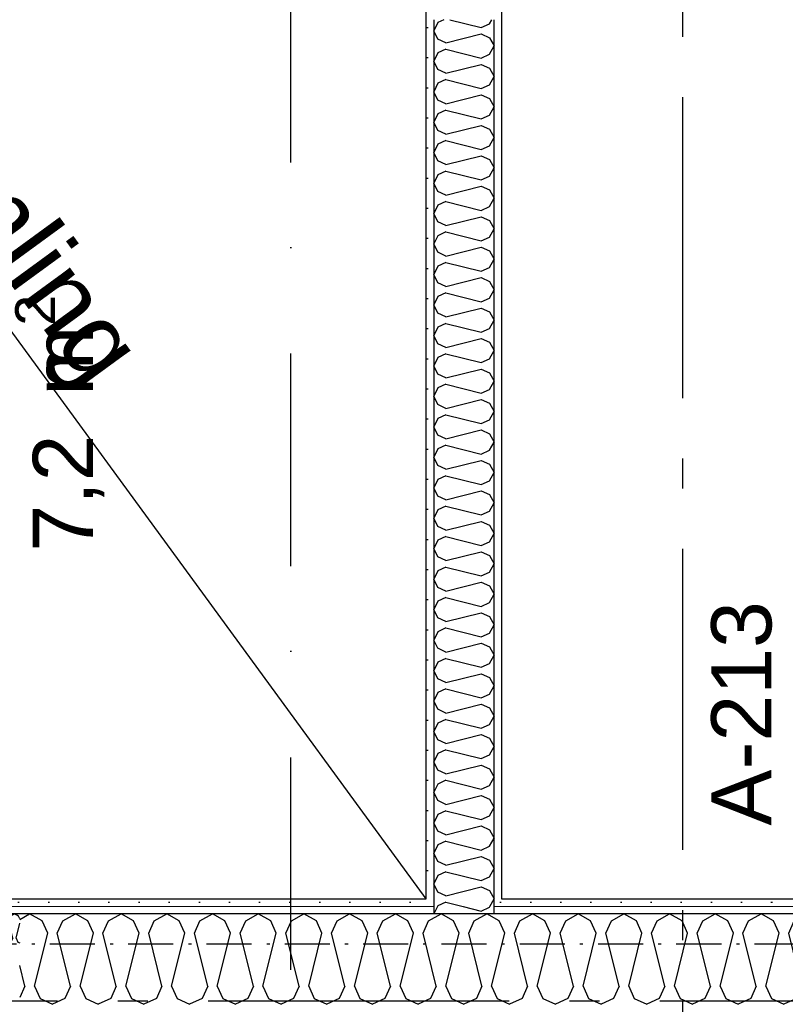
# Model space of a CAD drawing. Header units: millimetres. Extents: x -117798 to 93698, y -182207 to 252400.
# Tile 191 of 222: x -68573 to -67302, y -15022 to -13387. Entities that reach past the tile are written whole.
import ezdxf
from ezdxf.enums import TextEntityAlignment as Align

# ---------------------------------------------------------------- set-up
doc = ezdxf.new("R2010")
doc.units = ezdxf.units.MM
doc.header["$LTSCALE"] = 0.5
doc.header["$MEASUREMENT"] = 0
for name, pattern in [('Akselinje', [1500, 1000, -200, 100, -200]), ('Over snittplan', [260, 150, -50, 10, -50]), ('PLINE', [0]), ('Prikk & stiplet', [1340.555525, 705.555534, -352.777767, 0, -282.222223])]:
    doc.linetypes.add(name, pattern=pattern)
for name, color, linetype in [('223- Bjelker', 7, 'Continuous'), ('232- Ikke-bærende yttervegger', 7, 'Continuous'), ('232- Ikke-bærende yttervegger (Skravur)', 7, 'Continuous'), ('232- Ikke-bærende yttervegger (Skravur)(Nye konstruksjoner)', 7, 'Continuous'), ('232- Ikke-bærende yttervegger(Nye konstruksjoner)', 7, 'Continuous'), ('242- Ikke-bærende innervegger (Skravur)(Nye konstruksjoner)', 7, 'Continuous'), ('242- Ikke-bærende innervegger(Nye konstruksjoner)', 7, 'Continuous'), ('253- Oppforet gulv_ påstøp(Nye konstruksjoner)', 7, 'Continuous'), ('256- Faste himlinger og overflatebehandling(Nye konstruksjoner)', 7, 'Continuous'), ('82-- Modullinjer', 7, 'Continuous'), ('852- Snittmarkør', 7, 'Continuous'), ('862- M___Nettoareal(Nye konstruksjoner)', 7, 'Continuous'), ('862- M___Nettoareal(Polylinje)(Nye konstruksjoner)', 7, 'Continuous'), ('862- M___Nettoareal(Tekst)(Nye konstruksjoner)', 7, 'Continuous')]:
    doc.layers.add(name, color=color, linetype=linetype)
doc.layers.add('236- Innvendig kledning og overflate(Nye konstruksjoner)', color=7, linetype='Continuous', lineweight=0)
doc.styles.add('GENERATED_STYLE_1', font='arial.ttf')
doc.styles.add('GENERATED_STYLE_4', font='arial.ttf')
pattern_1 = [(180, (0, 0), (0, 86.60254), [0, -50]), (180, (-25, -43.3), (0, 86.60254), [0, -50])]
pattern_2 = [(90, (0, 0), (-86.60254, 0), [0, -50]), (90, (-43.3, 25), (-86.60254, 0), [0, -50])]

# ---------------------------------------------------------------- blocks, each defined once
blk = doc.blocks.new('Tilkomst_rømning_A-213_33', base_point=(-67150.3, -13917.6))
at = {"layer": '862- M___Nettoareal(Polylinje)(Nye konstruksjoner)', "linetype": 'PLINE', "flags": 128}
blk.add_lwpolyline([(-65235.7, -14846.9), (-65235.7, -12229.4), (-67773.2, -12229.4), (-67773.2, -14846.9)], close=True, dxfattribs=at)
at = {"layer": '862- M___Nettoareal(Tekst)(Nye konstruksjoner)', "style": 'GENERATED_STYLE_1'}
for tag, height, p in [('DUMMY_862', 150, (-67268.2, -13132.8)), ('ROOM_NAME', 150, (-67268.2, -14736.8)), ('DUMMY_861', 100, (-67425.3, -14336.5)), ('ROOM_NUMBER', 100, (-67425.3, -14725.3)), ('DUMMY_863', 100, (-67032.5, -14702.5))]:
    blk.add_attdef(tag, text='', height=height, rotation=90, dxfattribs=at).set_placement(p, align=Align.TOP_LEFT)
blk = doc.blocks.new('*X149')
at = {"layer": '232- Ikke-bærende yttervegger (Skravur)', "linetype": 'PLINE'}
for p, q in [((-68573.2, -14881.1), (-68556.7, -14871.9)), ((-68535.9, -14883.5), (-68556.7, -14871.9)), ((-68501.5, -14883.5), (-68480.8, -14871.9)), ((-68460.1, -14883.5), (-68480.8, -14871.9)), ((-68425.6, -14883.5), (-68404.9, -14871.9)), ((-68384.2, -14883.5), (-68404.9, -14871.9)), ((-68349.7, -14883.5), (-68329, -14871.9)), ((-68308.3, -14883.5), (-68329, -14871.9)), ((-68273.9, -14883.5), (-68253.1, -14871.9)), ((-68232.4, -14883.5), (-68253.1, -14871.9)), ((-68198, -14883.5), (-68177.3, -14871.9)), ((-68156.5, -14883.5), (-68177.3, -14871.9)), ((-68122.1, -14883.5), (-68101.4, -14871.9)), ((-68080.7, -14883.5), (-68101.4, -14871.9)), ((-68046.2, -14883.5), (-68025.5, -14871.9)), ((-68004.8, -14883.5), (-68025.5, -14871.9)), ((-67970.3, -14883.5), (-67949.6, -14871.9)), ((-67928.9, -14883.5), (-67949.6, -14871.9)), ((-67894.5, -14883.5), (-67873.7, -14871.9)), ((-67853, -14883.5), (-67873.7, -14871.9)), ((-67818.6, -14883.5), (-67797.9, -14871.9)), ((-67777.1, -14883.5), (-67797.9, -14871.9)), ((-67742.7, -14883.5), (-67722, -14871.9)), ((-67701.3, -14883.5), (-67722, -14871.9)), ((-67666.8, -14883.5), (-67646.1, -14871.9)), ((-67625.4, -14883.5), (-67646.1, -14871.9)), ((-67591, -14883.5), (-67570.2, -14871.9)), ((-67549.5, -14883.5), (-67570.2, -14871.9)), ((-67515.1, -14883.5), (-67494.3, -14871.9)), ((-67473.6, -14883.5), (-67494.3, -14871.9)), ((-67439.2, -14883.5), (-67418.5, -14871.9)), ((-67397.7, -14883.5), (-67418.5, -14871.9)), ((-67363.3, -14883.5), (-67342.6, -14871.9)), ((-67321.9, -14883.5), (-67342.6, -14871.9)), ((-67287.4, -14883.5), (-67266.7, -14871.9)), ((-67246, -14883.5), (-67266.7, -14871.9)), ((-67211.6, -14883.5), (-67190.8, -14871.9)), ((-67170.1, -14883.5), (-67190.8, -14871.9)), ((-67135.7, -14883.5), (-67115, -14871.9)), ((-67094.2, -14883.5), (-67115, -14871.9)), ((-68526.7, -14903.8), (-68535.9, -14883.5)), ((-68510.7, -14903.8), (-68501.5, -14883.5)), ((-68450.8, -14903.8), (-68460.1, -14883.5)), ((-68434.9, -14903.8), (-68425.6, -14883.5)), ((-68374.9, -14903.8), (-68384.2, -14883.5)), ((-68359, -14903.8), (-68349.7, -14883.5)), ((-68299, -14903.8), (-68308.3, -14883.5)), ((-68283.1, -14903.8), (-68273.9, -14883.5)), ((-68223.2, -14903.8), (-68232.4, -14883.5)), ((-68207.2, -14903.8), (-68198, -14883.5)), ((-68147.3, -14903.8), (-68156.5, -14883.5)), ((-68131.3, -14903.8), (-68122.1, -14883.5)), ((-68071.4, -14903.8), (-68080.7, -14883.5)), ((-68055.5, -14903.8), (-68046.2, -14883.5)), ((-67995.5, -14903.8), (-68004.8, -14883.5)), ((-67979.6, -14903.8), (-67970.3, -14883.5)), ((-67919.7, -14903.8), (-67928.9, -14883.5)), ((-67903.7, -14903.8), (-67894.5, -14883.5)), ((-67843.8, -14903.8), (-67853, -14883.5)), ((-67827.8, -14903.8), (-67818.6, -14883.5)), ((-67767.9, -14903.8), (-67777.1, -14883.5)), ((-67752, -14903.8), (-67742.7, -14883.5)), ((-67692, -14903.8), (-67701.3, -14883.5)), ((-67676.1, -14903.8), (-67666.8, -14883.5)), ((-67616.1, -14903.8), (-67625.4, -14883.5)), ((-67600.2, -14903.8), (-67591, -14883.5)), ((-67540.3, -14903.8), (-67549.5, -14883.5)), ((-67524.3, -14903.8), (-67515.1, -14883.5)), ((-67464.4, -14903.8), (-67473.6, -14883.5)), ((-67448.4, -14903.8), (-67439.2, -14883.5)), ((-67388.5, -14903.8), (-67397.7, -14883.5)), ((-67372.6, -14903.8), (-67363.3, -14883.5)), ((-67312.6, -14903.8), (-67321.9, -14883.5)), ((-67296.7, -14903.8), (-67287.4, -14883.5)), ((-67236.7, -14903.8), (-67246, -14883.5)), ((-67220.8, -14903.8), (-67211.6, -14883.5)), ((-67160.9, -14903.8), (-67170.1, -14883.5)), ((-67144.9, -14903.8), (-67135.7, -14883.5)), ((-67085, -14903.8), (-67094.2, -14883.5)), ((-68548.7, -14991.8), (-68526.7, -14903.8)), ((-68488.7, -14991.8), (-68510.7, -14903.8)), ((-68472.8, -14991.8), (-68450.8, -14903.8)), ((-68412.9, -14991.8), (-68434.9, -14903.8)), ((-68396.9, -14991.8), (-68374.9, -14903.8)), ((-68337, -14991.8), (-68359, -14903.8)), ((-68321, -14991.8), (-68299, -14903.8)), ((-68261.1, -14991.8), (-68283.1, -14903.8)), ((-68245.2, -14991.8), (-68223.2, -14903.8)), ((-68185.2, -14991.8), (-68207.2, -14903.8)), ((-68169.3, -14991.8), (-68147.3, -14903.8)), ((-68109.4, -14991.8), (-68131.3, -14903.8)), ((-68093.4, -14991.8), (-68071.4, -14903.8)), ((-68033.5, -14991.8), (-68055.5, -14903.8)), ((-68017.5, -14991.8), (-67995.5, -14903.8)), ((-67957.6, -14991.8), (-67979.6, -14903.8)), ((-67941.7, -14991.8), (-67919.7, -14903.8)), ((-67881.7, -14991.8), (-67903.7, -14903.8)), ((-67865.8, -14991.8), (-67843.8, -14903.8)), ((-67805.8, -14991.8), (-67827.8, -14903.8)), ((-67789.9, -14991.8), (-67767.9, -14903.8)), ((-67730, -14991.8), (-67752, -14903.8)), ((-67714, -14991.8), (-67692, -14903.8)), ((-67654.1, -14991.8), (-67676.1, -14903.8)), ((-67638.1, -14991.8), (-67616.1, -14903.8)), ((-67578.2, -14991.8), (-67600.2, -14903.8)), ((-67562.3, -14991.8), (-67540.3, -14903.8)), ((-67502.3, -14991.8), (-67524.3, -14903.8)), ((-67486.4, -14991.8), (-67464.4, -14903.8)), ((-67426.4, -14991.8), (-67448.4, -14903.8)), ((-67410.5, -14991.8), (-67388.5, -14903.8)), ((-67350.6, -14991.8), (-67372.6, -14903.8)), ((-67334.6, -14991.8), (-67312.6, -14903.8)), ((-67274.7, -14991.8), (-67296.7, -14903.8)), ((-67258.7, -14991.8), (-67236.7, -14903.8)), ((-67198.8, -14991.8), (-67220.8, -14903.8)), ((-67182.9, -14991.8), (-67160.9, -14903.8)), ((-67122.9, -14991.8), (-67144.9, -14903.8)), ((-67107, -14991.8), (-67085, -14903.8)), ((-68564.6, -14991.8), (-68573.2, -14957.7)), ((-68564.6, -14991.8), (-68573.2, -15010.6)), ((-68548.7, -14991.8), (-68539.4, -15012.1)), ((-68488.7, -14991.8), (-68498, -15012.1)), ((-68472.8, -14991.8), (-68463.6, -15012.1)), ((-68412.9, -14991.8), (-68422.1, -15012.1)), ((-68396.9, -14991.8), (-68387.7, -15012.1)), ((-68337, -14991.8), (-68346.2, -15012.1)), ((-68321, -14991.8), (-68311.8, -15012.1)), ((-68261.1, -14991.8), (-68270.4, -15012.1)), ((-68245.2, -14991.8), (-68235.9, -15012.1)), ((-68185.2, -14991.8), (-68194.5, -15012.1)), ((-68169.3, -14991.8), (-68160, -15012.1)), ((-68109.4, -14991.8), (-68118.6, -15012.1)), ((-68093.4, -14991.8), (-68084.2, -15012.1)), ((-68033.5, -14991.8), (-68042.7, -15012.1)), ((-68017.5, -14991.8), (-68008.3, -15012.1)), ((-67957.6, -14991.8), (-67966.8, -15012.1)), ((-67941.7, -14991.8), (-67932.4, -15012.1)), ((-67881.7, -14991.8), (-67891, -15012.1)), ((-67865.8, -14991.8), (-67856.5, -15012.1)), ((-67805.8, -14991.8), (-67815.1, -15012.1)), ((-67789.9, -14991.8), (-67780.6, -15012.1)), ((-67730, -14991.8), (-67739.2, -15012.1)), ((-67714, -14991.8), (-67704.8, -15012.1)), ((-67654.1, -14991.8), (-67663.3, -15012.1)), ((-67638.1, -14991.8), (-67628.9, -15012.1)), ((-67578.2, -14991.8), (-67587.4, -15012.1)), ((-67562.3, -14991.8), (-67553, -15012.1)), ((-67502.3, -14991.8), (-67511.6, -15012.1)), ((-67486.4, -14991.8), (-67477.1, -15012.1)), ((-67426.4, -14991.8), (-67435.7, -15012.1)), ((-67410.5, -14991.8), (-67401.3, -15012.1)), ((-67350.6, -14991.8), (-67359.8, -15012.1)), ((-67334.6, -14991.8), (-67325.4, -15012.1)), ((-67274.7, -14991.8), (-67283.9, -15012.1)), ((-67258.7, -14991.8), (-67249.5, -15012.1)), ((-67198.8, -14991.8), (-67208.1, -15012.1)), ((-67182.9, -14991.8), (-67173.6, -15012.1)), ((-67122.9, -14991.8), (-67132.2, -15012.1)), ((-67107, -14991.8), (-67097.7, -15012.1)), ((-68539.4, -15012.1), (-68518.7, -15021.9)), ((-68498, -15012.1), (-68518.7, -15021.9)), ((-68463.6, -15012.1), (-68442.8, -15021.9)), ((-68422.1, -15012.1), (-68442.8, -15021.9)), ((-68387.7, -15012.1), (-68367, -15021.9)), ((-68346.2, -15012.1), (-68367, -15021.9)), ((-68311.8, -15012.1), (-68291.1, -15021.9)), ((-68270.4, -15012.1), (-68291.1, -15021.9)), ((-68235.9, -15012.1), (-68215.2, -15021.9)), ((-68194.5, -15012.1), (-68215.2, -15021.9)), ((-68160, -15012.1), (-68139.3, -15021.9)), ((-68118.6, -15012.1), (-68139.3, -15021.9)), ((-68084.2, -15012.1), (-68063.4, -15021.9)), ((-68042.7, -15012.1), (-68063.4, -15021.9)), ((-68008.3, -15012.1), (-67987.6, -15021.9)), ((-67966.8, -15012.1), (-67987.6, -15021.9)), ((-67932.4, -15012.1), (-67911.7, -15021.9)), ((-67891, -15012.1), (-67911.7, -15021.9)), ((-67856.5, -15012.1), (-67835.8, -15021.9)), ((-67815.1, -15012.1), (-67835.8, -15021.9)), ((-67780.6, -15012.1), (-67759.9, -15021.9)), ((-67739.2, -15012.1), (-67759.9, -15021.9)), ((-67704.8, -15012.1), (-67684, -15021.9)), ((-67663.3, -15012.1), (-67684, -15021.9)), ((-67628.9, -15012.1), (-67608.2, -15021.9)), ((-67587.4, -15012.1), (-67608.2, -15021.9)), ((-67553, -15012.1), (-67532.3, -15021.9)), ((-67511.6, -15012.1), (-67532.3, -15021.9)), ((-67477.1, -15012.1), (-67456.4, -15021.9)), ((-67435.7, -15012.1), (-67456.4, -15021.9)), ((-67401.3, -15012.1), (-67380.5, -15021.9)), ((-67359.8, -15012.1), (-67380.5, -15021.9)), ((-67325.4, -15012.1), (-67304.7, -15021.9)), ((-67283.9, -15012.1), (-67304.7, -15021.9)), ((-67249.5, -15012.1), (-67228.8, -15021.9)), ((-67208.1, -15012.1), (-67228.8, -15021.9)), ((-67173.6, -15012.1), (-67152.9, -15021.9)), ((-67132.2, -15012.1), (-67152.9, -15021.9)), ((-67097.7, -15012.1), (-67083.2, -15019))]:
    blk.add_line(p, q, dxfattribs=at)
blk = doc.blocks.new('*X160')
at = {"layer": '232- Ikke-bærende yttervegger (Skravur)', "linetype": 'PLINE'}
for p, q in [((-68769, -14882.6), (-68765.9, -14875.8)), ((-68765.9, -14875.8), (-68759, -14871.9)), ((-68752.1, -14875.8), (-68759, -14871.9)), ((-68749, -14882.6), (-68752.1, -14875.8)), ((-68743.7, -14882.6), (-68740.6, -14875.8)), ((-68740.6, -14875.8), (-68733.7, -14871.9)), ((-68726.8, -14875.8), (-68733.7, -14871.9)), ((-68723.7, -14882.6), (-68726.8, -14875.8)), ((-68718.4, -14882.6), (-68715.3, -14875.8)), ((-68715.3, -14875.8), (-68708.4, -14871.9)), ((-68701.5, -14875.8), (-68708.4, -14871.9)), ((-68698.4, -14882.6), (-68701.5, -14875.8)), ((-68693.1, -14882.6), (-68690, -14875.8)), ((-68690, -14875.8), (-68683.1, -14871.9)), ((-68676.2, -14875.8), (-68683.1, -14871.9)), ((-68673.1, -14882.6), (-68676.2, -14875.8)), ((-68667.8, -14882.6), (-68664.7, -14875.8)), ((-68664.7, -14875.8), (-68657.8, -14871.9)), ((-68650.9, -14875.8), (-68657.8, -14871.9)), ((-68647.8, -14882.6), (-68650.9, -14875.8)), ((-68642.5, -14882.6), (-68639.4, -14875.8)), ((-68639.4, -14875.8), (-68632.5, -14871.9)), ((-68625.6, -14875.8), (-68632.5, -14871.9)), ((-68622.5, -14882.6), (-68625.6, -14875.8)), ((-68617.2, -14882.6), (-68614.1, -14875.8)), ((-68614.1, -14875.8), (-68607.2, -14871.9)), ((-68600.3, -14875.8), (-68607.2, -14871.9)), ((-68597.3, -14882.6), (-68600.3, -14875.8)), ((-68591.9, -14882.6), (-68588.9, -14875.8)), ((-68588.9, -14875.8), (-68581.9, -14871.9)), ((-68575, -14875.8), (-68581.9, -14871.9)), ((-68573.2, -14879.9), (-68575, -14875.8)), ((-68761.7, -14911.9), (-68769, -14882.6)), ((-68756.3, -14911.9), (-68749, -14882.6)), ((-68736.4, -14911.9), (-68743.7, -14882.6)), ((-68731, -14911.9), (-68723.7, -14882.6)), ((-68711.1, -14911.9), (-68718.4, -14882.6)), ((-68705.8, -14911.9), (-68698.4, -14882.6)), ((-68685.8, -14911.9), (-68693.1, -14882.6)), ((-68680.5, -14911.9), (-68673.1, -14882.6)), ((-68660.5, -14911.9), (-68667.8, -14882.6)), ((-68655.2, -14911.9), (-68647.8, -14882.6)), ((-68635.2, -14911.9), (-68642.5, -14882.6)), ((-68629.9, -14911.9), (-68622.5, -14882.6)), ((-68609.9, -14911.9), (-68617.2, -14882.6)), ((-68604.6, -14911.9), (-68597.3, -14882.6)), ((-68584.6, -14911.9), (-68591.9, -14882.6)), ((-68579.3, -14911.9), (-68573.2, -14887.4)), ((-68773.2, -14921.2), (-68771.6, -14921.9)), ((-68764.7, -14918.7), (-68771.6, -14921.9)), ((-68761.7, -14911.9), (-68764.7, -14918.7)), ((-68756.3, -14911.9), (-68753.3, -14918.7)), ((-68753.3, -14918.7), (-68746.4, -14921.9)), ((-68739.4, -14918.7), (-68746.4, -14921.9)), ((-68736.4, -14911.9), (-68739.4, -14918.7)), ((-68731, -14911.9), (-68728, -14918.7)), ((-68728, -14918.7), (-68721.1, -14921.9)), ((-68714.2, -14918.7), (-68721.1, -14921.9)), ((-68711.1, -14911.9), (-68714.2, -14918.7)), ((-68705.8, -14911.9), (-68702.7, -14918.7)), ((-68702.7, -14918.7), (-68695.8, -14921.9)), ((-68688.9, -14918.7), (-68695.8, -14921.9)), ((-68685.8, -14911.9), (-68688.9, -14918.7)), ((-68680.5, -14911.9), (-68677.4, -14918.7)), ((-68677.4, -14918.7), (-68670.5, -14921.9)), ((-68663.6, -14918.7), (-68670.5, -14921.9)), ((-68660.5, -14911.9), (-68663.6, -14918.7)), ((-68655.2, -14911.9), (-68652.1, -14918.7)), ((-68652.1, -14918.7), (-68645.2, -14921.9)), ((-68638.3, -14918.7), (-68645.2, -14921.9)), ((-68635.2, -14911.9), (-68638.3, -14918.7)), ((-68629.9, -14911.9), (-68626.8, -14918.7)), ((-68626.8, -14918.7), (-68619.9, -14921.9)), ((-68613, -14918.7), (-68619.9, -14921.9)), ((-68609.9, -14911.9), (-68613, -14918.7)), ((-68604.6, -14911.9), (-68601.5, -14918.7)), ((-68601.5, -14918.7), (-68594.6, -14921.9)), ((-68587.7, -14918.7), (-68594.6, -14921.9)), ((-68584.6, -14911.9), (-68587.7, -14918.7)), ((-68579.3, -14911.9), (-68576.2, -14918.7)), ((-68576.2, -14918.7), (-68573.2, -14920.1))]:
    blk.add_line(p, q, dxfattribs=at)
blk = doc.blocks.new('*X532')
at = {"layer": '242- Ikke-bærende innervegger (Skravur)(Nye konstruksjoner)', "linetype": 'PLINE'}
for p, q in [((-67879.1, -14858.5), (-67879.6, -14859.4)), ((-67865.6, -14852.3), (-67879.1, -14858.5)), ((-67865.6, -14852.3), (-67837.1, -14859.4)), ((-67792.6, -14859.4), (-67785.7, -14847)), ((-67785.7, -14846.9), (-67785.7, -14847))]:
    blk.add_line(p, q, dxfattribs=at)
blk = doc.blocks.new('*X533')
at = {"layer": '242- Ikke-bærende innervegger (Skravur)(Nye konstruksjoner)', "linetype": 'PLINE'}
for p, q in [((-67879.6, -14859.4), (-67885.5, -14871.9)), ((-67837.1, -14859.4), (-67806.9, -14867)), ((-67806.9, -14867), (-67793.4, -14860.8)), ((-67793.4, -14860.8), (-67792.6, -14859.4))]:
    blk.add_line(p, q, dxfattribs=at)
blk = doc.blocks.new('*X535')
at = {"layer": '242- Ikke-bærende innervegger (Skravur)(Nye konstruksjoner)', "linetype": 'PLINE'}
for p, q in [((-67869.1, -13386.9), (-67879.1, -13391.5)), ((-67859.1, -13386.9), (-67806.9, -13400)), ((-67793.4, -13393.8), (-67789.5, -13386.9)), ((-67879.1, -13391.5), (-67885.7, -13405.3)), ((-67879.1, -13419.1), (-67885.7, -13405.3)), ((-67806.9, -13400), (-67793.4, -13393.8)), ((-67865.6, -13425.3), (-67879.1, -13419.1)), ((-67865.6, -13425.3), (-67806.9, -13410.6)), ((-67806.9, -13410.6), (-67793.4, -13416.8)), ((-67793.4, -13416.8), (-67785.7, -13430.6)), ((-67865.6, -13435.9), (-67879.1, -13442.1)), ((-67865.6, -13435.9), (-67806.9, -13450.6)), ((-67793.4, -13444.4), (-67785.7, -13430.6)), ((-67879.1, -13442.1), (-67885.7, -13455.9)), ((-67879.1, -13469.7), (-67885.7, -13455.9)), ((-67806.9, -13450.6), (-67793.4, -13444.4)), ((-67865.6, -13475.9), (-67879.1, -13469.7)), ((-67865.6, -13475.9), (-67806.9, -13461.2)), ((-67806.9, -13461.2), (-67793.4, -13467.4)), ((-67793.4, -13467.4), (-67785.7, -13481.2)), ((-67865.6, -13486.5), (-67879.1, -13492.6)), ((-67865.6, -13486.5), (-67806.9, -13501.1)), ((-67793.4, -13495), (-67785.7, -13481.2)), ((-67879.1, -13492.6), (-67885.7, -13506.5)), ((-67806.9, -13501.1), (-67793.4, -13495)), ((-67879.1, -13520.3), (-67885.7, -13506.5)), ((-67865.6, -13526.4), (-67879.1, -13520.3)), ((-67865.6, -13526.4), (-67806.9, -13511.8)), ((-67806.9, -13511.8), (-67793.4, -13517.9)), ((-67793.4, -13517.9), (-67785.7, -13531.8)), ((-67865.6, -13537.1), (-67879.1, -13543.2)), ((-67865.6, -13537.1), (-67806.9, -13551.7)), ((-67793.4, -13545.6), (-67785.7, -13531.8)), ((-67879.1, -13543.2), (-67885.7, -13557)), ((-67806.9, -13551.7), (-67793.4, -13545.6)), ((-67879.1, -13570.9), (-67885.7, -13557)), ((-67865.6, -13577), (-67806.9, -13562.4)), ((-67806.9, -13562.4), (-67793.4, -13568.5)), ((-67793.4, -13568.5), (-67785.7, -13582.3)), ((-67865.6, -13577), (-67879.1, -13570.9)), ((-67793.4, -13596.2), (-67785.7, -13582.3)), ((-67879.1, -13593.8), (-67885.7, -13607.6)), ((-67865.6, -13587.7), (-67879.1, -13593.8)), ((-67865.6, -13587.7), (-67806.9, -13602.3)), ((-67806.9, -13602.3), (-67793.4, -13596.2)), ((-67879.1, -13621.4), (-67885.7, -13607.6)), ((-67865.6, -13627.6), (-67806.9, -13612.9)), ((-67806.9, -13612.9), (-67793.4, -13619.1)), ((-67793.4, -13619.1), (-67785.7, -13632.9)), ((-67865.6, -13627.6), (-67879.1, -13621.4)), ((-67793.4, -13646.7), (-67785.7, -13632.9)), ((-67879.1, -13644.4), (-67885.7, -13658.2)), ((-67865.6, -13638.2), (-67879.1, -13644.4)), ((-67865.6, -13638.2), (-67806.9, -13652.9)), ((-67806.9, -13652.9), (-67793.4, -13646.7)), ((-67879.1, -13672), (-67885.7, -13658.2)), ((-67865.6, -13678.2), (-67806.9, -13663.5)), ((-67806.9, -13663.5), (-67793.4, -13669.7)), ((-67865.6, -13678.2), (-67879.1, -13672)), ((-67793.4, -13669.7), (-67785.7, -13683.5)), ((-67793.4, -13697.3), (-67785.7, -13683.5)), ((-67879.1, -13695), (-67885.7, -13708.8)), ((-67865.6, -13688.8), (-67879.1, -13695)), ((-67865.6, -13688.8), (-67806.9, -13703.5)), ((-67806.9, -13703.5), (-67793.4, -13697.3)), ((-67879.1, -13722.6), (-67885.7, -13708.8)), ((-67865.6, -13728.8), (-67806.9, -13714.1)), ((-67806.9, -13714.1), (-67793.4, -13720.3)), ((-67865.6, -13728.8), (-67879.1, -13722.6)), ((-67793.4, -13720.3), (-67785.7, -13734.1)), ((-67879.1, -13745.6), (-67885.7, -13759.4)), ((-67865.6, -13739.4), (-67879.1, -13745.6)), ((-67865.6, -13739.4), (-67806.9, -13754.1)), ((-67806.9, -13754.1), (-67793.4, -13747.9)), ((-67793.4, -13747.9), (-67785.7, -13734.1)), ((-67879.1, -13773.2), (-67885.7, -13759.4)), ((-67865.6, -13779.4), (-67806.9, -13764.7)), ((-67806.9, -13764.7), (-67793.4, -13770.9)), ((-67865.6, -13779.4), (-67879.1, -13773.2)), ((-67793.4, -13770.9), (-67785.7, -13784.7)), ((-67879.1, -13796.2), (-67885.7, -13810)), ((-67865.6, -13790), (-67879.1, -13796.2)), ((-67865.6, -13790), (-67806.9, -13804.7)), ((-67806.9, -13804.7), (-67793.4, -13798.5)), ((-67793.4, -13798.5), (-67785.7, -13784.7)), ((-67879.1, -13823.8), (-67885.7, -13810)), ((-67865.6, -13830), (-67806.9, -13815.3)), ((-67806.9, -13815.3), (-67793.4, -13821.5)), ((-67865.6, -13830), (-67879.1, -13823.8)), ((-67793.4, -13821.5), (-67785.7, -13835.3)), ((-67879.1, -13846.7), (-67885.7, -13860.6)), ((-67865.6, -13840.6), (-67879.1, -13846.7)), ((-67865.6, -13840.6), (-67806.9, -13855.2)), ((-67793.4, -13849.1), (-67785.7, -13835.3)), ((-67879.1, -13874.4), (-67885.7, -13860.6)), ((-67806.9, -13855.2), (-67793.4, -13849.1)), ((-67865.6, -13880.5), (-67879.1, -13874.4)), ((-67865.6, -13880.5), (-67806.9, -13865.9)), ((-67806.9, -13865.9), (-67793.4, -13872)), ((-67793.4, -13872), (-67785.7, -13885.9)), ((-67879.1, -13897.3), (-67885.7, -13911.1)), ((-67865.6, -13891.2), (-67879.1, -13897.3)), ((-67865.6, -13891.2), (-67806.9, -13905.8)), ((-67793.4, -13899.7), (-67785.7, -13885.9)), ((-67879.1, -13925), (-67885.7, -13911.1)), ((-67806.9, -13905.8), (-67793.4, -13899.7)), ((-67865.6, -13931.1), (-67879.1, -13925)), ((-67865.6, -13931.1), (-67806.9, -13916.5)), ((-67806.9, -13916.5), (-67793.4, -13922.6)), ((-67793.4, -13922.6), (-67785.7, -13936.4)), ((-67865.6, -13941.8), (-67879.1, -13947.9)), ((-67865.6, -13941.8), (-67806.9, -13956.4)), ((-67793.4, -13950.3), (-67785.7, -13936.4)), ((-67879.1, -13947.9), (-67885.7, -13961.7)), ((-67879.1, -13975.5), (-67885.7, -13961.7)), ((-67806.9, -13956.4), (-67793.4, -13950.3)), ((-67865.6, -13981.7), (-67879.1, -13975.5)), ((-67865.6, -13981.7), (-67806.9, -13967)), ((-67806.9, -13967), (-67793.4, -13973.2)), ((-67793.4, -13973.2), (-67785.7, -13987)), ((-67865.6, -13992.3), (-67879.1, -13998.5)), ((-67865.6, -13992.3), (-67806.9, -14007)), ((-67793.4, -14000.8), (-67785.7, -13987)), ((-67879.1, -13998.5), (-67885.7, -14012.3)), ((-67806.9, -14007), (-67793.4, -14000.8)), ((-67879.1, -14026.1), (-67885.7, -14012.3)), ((-67865.6, -14032.3), (-67879.1, -14026.1)), ((-67865.6, -14032.3), (-67806.9, -14017.6)), ((-67806.9, -14017.6), (-67793.4, -14023.8)), ((-67793.4, -14023.8), (-67785.7, -14037.6)), ((-67865.6, -14042.9), (-67879.1, -14049.1)), ((-67865.6, -14042.9), (-67806.9, -14057.6)), ((-67793.4, -14051.4), (-67785.7, -14037.6)), ((-67879.1, -14049.1), (-67885.7, -14062.9)), ((-67806.9, -14057.6), (-67793.4, -14051.4)), ((-67879.1, -14076.7), (-67885.7, -14062.9)), ((-67865.6, -14082.9), (-67879.1, -14076.7)), ((-67865.6, -14082.9), (-67806.9, -14068.2)), ((-67806.9, -14068.2), (-67793.4, -14074.4)), ((-67793.4, -14074.4), (-67785.7, -14088.2)), ((-67865.6, -14093.5), (-67879.1, -14099.7)), ((-67865.6, -14093.5), (-67806.9, -14108.2)), ((-67793.4, -14102), (-67785.7, -14088.2)), ((-67879.1, -14099.7), (-67885.7, -14113.5)), ((-67806.9, -14108.2), (-67793.4, -14102)), ((-67879.1, -14127.3), (-67885.7, -14113.5)), ((-67865.6, -14133.5), (-67806.9, -14118.8)), ((-67806.9, -14118.8), (-67793.4, -14125)), ((-67793.4, -14125), (-67785.7, -14138.8)), ((-67865.6, -14133.5), (-67879.1, -14127.3)), ((-67793.4, -14152.6), (-67785.7, -14138.8)), ((-67879.1, -14150.3), (-67885.7, -14164.1)), ((-67865.6, -14144.1), (-67879.1, -14150.3)), ((-67865.6, -14144.1), (-67806.9, -14158.8)), ((-67806.9, -14158.8), (-67793.4, -14152.6)), ((-67879.1, -14177.9), (-67885.7, -14164.1)), ((-67865.6, -14184.1), (-67806.9, -14169.4)), ((-67806.9, -14169.4), (-67793.4, -14175.6)), ((-67865.6, -14184.1), (-67879.1, -14177.9)), ((-67793.4, -14175.6), (-67785.7, -14189.4)), ((-67793.4, -14203.2), (-67785.7, -14189.4)), ((-67879.1, -14200.8), (-67885.7, -14214.7)), ((-67865.6, -14194.7), (-67879.1, -14200.8)), ((-67865.6, -14194.7), (-67806.9, -14209.3)), ((-67806.9, -14209.3), (-67793.4, -14203.2)), ((-67879.1, -14228.5), (-67885.7, -14214.7)), ((-67865.6, -14234.6), (-67806.9, -14220)), ((-67806.9, -14220), (-67793.4, -14226.1)), ((-67865.6, -14234.6), (-67879.1, -14228.5)), ((-67793.4, -14226.1), (-67785.7, -14240)), ((-67793.4, -14253.8), (-67785.7, -14240)), ((-67879.1, -14251.4), (-67885.7, -14265.2)), ((-67865.6, -14245.3), (-67879.1, -14251.4)), ((-67865.6, -14245.3), (-67806.9, -14259.9)), ((-67806.9, -14259.9), (-67793.4, -14253.8)), ((-67879.1, -14279.1), (-67885.7, -14265.2)), ((-67865.6, -14285.2), (-67806.9, -14270.6)), ((-67806.9, -14270.6), (-67793.4, -14276.7)), ((-67865.6, -14285.2), (-67879.1, -14279.1)), ((-67793.4, -14276.7), (-67785.7, -14290.5)), ((-67879.1, -14302), (-67885.7, -14315.8)), ((-67865.6, -14295.9), (-67879.1, -14302)), ((-67865.6, -14295.9), (-67806.9, -14310.5)), ((-67806.9, -14310.5), (-67793.4, -14304.4)), ((-67793.4, -14304.4), (-67785.7, -14290.5)), ((-67879.1, -14329.6), (-67885.7, -14315.8)), ((-67865.6, -14335.8), (-67806.9, -14321.1)), ((-67806.9, -14321.1), (-67793.4, -14327.3)), ((-67865.6, -14335.8), (-67879.1, -14329.6)), ((-67793.4, -14327.3), (-67785.7, -14341.1)), ((-67879.1, -14352.6), (-67885.7, -14366.4)), ((-67865.6, -14346.4), (-67879.1, -14352.6)), ((-67865.6, -14346.4), (-67806.9, -14361.1)), ((-67806.9, -14361.1), (-67793.4, -14354.9)), ((-67793.4, -14354.9), (-67785.7, -14341.1)), ((-67879.1, -14380.2), (-67885.7, -14366.4)), ((-67865.6, -14386.4), (-67879.1, -14380.2)), ((-67865.6, -14386.4), (-67806.9, -14371.7)), ((-67806.9, -14371.7), (-67793.4, -14377.9)), ((-67793.4, -14377.9), (-67785.7, -14391.7)), ((-67879.1, -14403.2), (-67885.7, -14417)), ((-67865.6, -14397), (-67879.1, -14403.2)), ((-67865.6, -14397), (-67806.9, -14411.7)), ((-67793.4, -14405.5), (-67785.7, -14391.7)), ((-67879.1, -14430.8), (-67885.7, -14417)), ((-67806.9, -14411.7), (-67793.4, -14405.5)), ((-67865.6, -14437), (-67879.1, -14430.8)), ((-67865.6, -14437), (-67806.9, -14422.3)), ((-67806.9, -14422.3), (-67793.4, -14428.5)), ((-67793.4, -14428.5), (-67785.7, -14442.3)), ((-67865.6, -14447.6), (-67879.1, -14453.8)), ((-67865.6, -14447.6), (-67806.9, -14462.3)), ((-67793.4, -14456.1), (-67785.7, -14442.3)), ((-67879.1, -14453.8), (-67885.7, -14467.6)), ((-67879.1, -14481.4), (-67885.7, -14467.6)), ((-67806.9, -14462.3), (-67793.4, -14456.1)), ((-67865.6, -14487.6), (-67879.1, -14481.4)), ((-67865.6, -14487.6), (-67806.9, -14472.9)), ((-67806.9, -14472.9), (-67793.4, -14479.1)), ((-67793.4, -14479.1), (-67785.7, -14492.9)), ((-67865.6, -14498.2), (-67879.1, -14504.4)), ((-67865.6, -14498.2), (-67806.9, -14512.9)), ((-67793.4, -14506.7), (-67785.7, -14492.9)), ((-67879.1, -14504.4), (-67885.7, -14518.2)), ((-67879.1, -14532), (-67885.7, -14518.2)), ((-67806.9, -14512.9), (-67793.4, -14506.7)), ((-67865.6, -14538.2), (-67879.1, -14532)), ((-67865.6, -14538.2), (-67806.9, -14523.5)), ((-67806.9, -14523.5), (-67793.4, -14529.7)), ((-67793.4, -14529.7), (-67785.7, -14543.5)), ((-67865.6, -14548.8), (-67879.1, -14554.9)), ((-67865.6, -14548.8), (-67806.9, -14563.4)), ((-67793.4, -14557.3), (-67785.7, -14543.5)), ((-67879.1, -14554.9), (-67885.7, -14568.8)), ((-67806.9, -14563.4), (-67793.4, -14557.3)), ((-67879.1, -14582.6), (-67885.7, -14568.8)), ((-67865.6, -14588.7), (-67879.1, -14582.6)), ((-67865.6, -14588.7), (-67806.9, -14574.1)), ((-67806.9, -14574.1), (-67793.4, -14580.2)), ((-67793.4, -14580.2), (-67785.7, -14594.1)), ((-67865.6, -14599.4), (-67879.1, -14605.5)), ((-67865.6, -14599.4), (-67806.9, -14614)), ((-67793.4, -14607.9), (-67785.7, -14594.1)), ((-67879.1, -14605.5), (-67885.7, -14619.3)), ((-67806.9, -14614), (-67793.4, -14607.9)), ((-67879.1, -14633.2), (-67885.7, -14619.3)), ((-67865.6, -14639.3), (-67879.1, -14633.2)), ((-67865.6, -14639.3), (-67806.9, -14624.7)), ((-67806.9, -14624.7), (-67793.4, -14630.8)), ((-67793.4, -14630.8), (-67785.7, -14644.6)), ((-67793.4, -14658.5), (-67785.7, -14644.6)), ((-67879.1, -14656.1), (-67885.7, -14669.9)), ((-67865.6, -14650), (-67879.1, -14656.1)), ((-67865.6, -14650), (-67806.9, -14664.6)), ((-67806.9, -14664.6), (-67793.4, -14658.5)), ((-67879.1, -14683.7), (-67885.7, -14669.9)), ((-67865.6, -14689.9), (-67806.9, -14675.2)), ((-67806.9, -14675.2), (-67793.4, -14681.4)), ((-67793.4, -14681.4), (-67785.7, -14695.2)), ((-67865.6, -14689.9), (-67879.1, -14683.7)), ((-67793.4, -14709), (-67785.7, -14695.2)), ((-67879.1, -14706.7), (-67885.7, -14720.5)), ((-67865.6, -14700.5), (-67879.1, -14706.7)), ((-67865.6, -14700.5), (-67806.9, -14715.2)), ((-67806.9, -14715.2), (-67793.4, -14709)), ((-67879.1, -14734.3), (-67885.7, -14720.5)), ((-67865.6, -14740.5), (-67806.9, -14725.8)), ((-67806.9, -14725.8), (-67793.4, -14732)), ((-67865.6, -14740.5), (-67879.1, -14734.3)), ((-67793.4, -14732), (-67785.7, -14745.8)), ((-67793.4, -14759.6), (-67785.7, -14745.8)), ((-67879.1, -14757.3), (-67885.7, -14771.1)), ((-67865.6, -14751.1), (-67879.1, -14757.3)), ((-67865.6, -14751.1), (-67806.9, -14765.8)), ((-67806.9, -14765.8), (-67793.4, -14759.6)), ((-67879.1, -14784.9), (-67885.7, -14771.1)), ((-67865.6, -14791.1), (-67806.9, -14776.4)), ((-67806.9, -14776.4), (-67793.4, -14782.6)), ((-67865.6, -14791.1), (-67879.1, -14784.9)), ((-67793.4, -14782.6), (-67785.7, -14796.4)), ((-67793.4, -14810.2), (-67785.7, -14796.4)), ((-67879.1, -14807.9), (-67885.7, -14821.7)), ((-67865.6, -14801.7), (-67879.1, -14807.9)), ((-67865.6, -14801.7), (-67806.9, -14816.4)), ((-67806.9, -14816.4), (-67793.4, -14810.2)), ((-67879.1, -14835.5), (-67885.7, -14821.7)), ((-67865.6, -14841.7), (-67806.9, -14827)), ((-67806.9, -14827), (-67793.4, -14833.2)), ((-67865.6, -14841.7), (-67879.1, -14835.5)), ((-67793.4, -14833.2), (-67785.7, -14846.9))]:
    blk.add_line(p, q, dxfattribs=at)
blk = doc.blocks.new('Teknisk_sjakt_A-212_46', base_point=(-68722.7, -13687))
at = {"layer": '862- M___Nettoareal(Polylinje)(Nye konstruksjoner)', "linetype": 'PLINE', "flags": 128}
blk.add_lwpolyline([(-69810.7, -12229.4), (-69810.7, -14846.9), (-67898.2, -14846.9), (-67898.2, -10641.9), (-69293.2, -10641.9), (-69293.2, -12229.4)], close=True, dxfattribs=at)
at = {"layer": '862- M___Nettoareal(Tekst)(Nye konstruksjoner)', "insert": (-68580.6, -14270.1), "char_height": 100, "attachment_point": 1, "rotation": 90, "style": 'GENERATED_STYLE_1'}
blk.add_mtext('\\A1;{\\pql;\\pt0,12050;\\fArial|b0|i0|c0|p0;\\W1.000000;7,2\\fArial|b0|i0|c0|p0;\\W1.000000;\\A1{\\H.66x;\\S^  ;}\\fArial|b0|i0|c0|p0;\\W1.000000; m\\fArial|b0|i0|c0|p0;\\W1.000000;\\A1{\\H.66x;\\S2^  ;}}', dxfattribs=at)
at = {"layer": '862- M___Nettoareal(Tekst)(Nye konstruksjoner)', "style": 'GENERATED_STYLE_1'}
for tag, height, p in [('DUMMY_862', 150, (-68840.6, -13104)), ('ROOM_NAME', 150, (-68840.6, -14304.3)), ('DUMMY_861', 100, (-68997.7, -13904.1)), ('ROOM_NUMBER', 100, (-68997.7, -14292.9)), ('DUMMY_863', 100, (-68604.8, -14270.1))]:
    blk.add_attdef(tag, text='', height=height, rotation=90, dxfattribs=at).set_placement(p, align=Align.TOP_LEFT)
blk = doc.blocks.new('Standard grid marker[205]', base_point=(20939.5, -15016.9))
at = {"layer": '82-- Modullinjer', "linetype": 'Akselinje'}
blk.add_line((20739.5, -15016.9), (-81321.3, -15016.9), dxfattribs=at)
at = {"layer": '82-- Modullinjer', "style": 'GENERATED_STYLE_4'}
for tag, p in [('AC_MarkerText_1_1', (-81898.8, -15056.9)), ('AC_MarkerText_1_0', (21062, -15056.9))]:
    blk.add_attdef(tag, text='', height=175, rotation=90, dxfattribs=at).set_placement(p, align=Align.TOP_CENTER)
blk = doc.blocks.new('Standard grid marker[211]', base_point=(-67473.2, 26434.4))
at = {"layer": '82-- Modullinjer', "linetype": 'Akselinje'}
blk.add_line((-67473.2, 26234.4), (-67473.2, -50374.4), dxfattribs=at)
at = {"layer": '82-- Modullinjer', "style": 'GENERATED_STYLE_4'}
for tag, p in [('AC_MarkerText_1_0', (-67600.7, 26644.4)), ('AC_MarkerText_1_1', (-67600.7, -50864.4))]:
    blk.add_attdef(tag, text='', height=175, rotation=90, dxfattribs=at).set_placement(p, align=Align.TOP_CENTER)

msp = doc.modelspace()

# ---------------------------------------------------------------- hatches: boundary and pattern name
at = {"layer": '232- Ikke-bærende yttervegger (Skravur)(Nye konstruksjoner)', "linetype": 'Continuous'}
h = msp.add_hatch(dxfattribs=at)
h.set_pattern_fill('Gips', color=256, style=0, pattern_type=2)
h.set_pattern_definition(pattern_1)
h.paths.add_polyline_path([(-69810.7, -14846.9), (-69810.7, -14859.4), (-67898.2, -14859.4), (-67898.2, -14846.9)])
h = msp.add_hatch(dxfattribs=at)
h.set_pattern_fill('Gips', color=256, style=0, pattern_type=2)
h.set_pattern_definition(pattern_1)
h.paths.add_polyline_path([(-69810.7, -14859.4), (-69810.7, -14871.9), (-67885.7, -14871.9), (-67885.7, -14859.4)])
h = msp.add_hatch(dxfattribs=at)
h.set_pattern_fill('Gips', color=256, style=0, pattern_type=2)
h.set_pattern_definition(pattern_1)
h.paths.add_polyline_path([(-67898.2, -14846.9), (-67898.2, -14859.4), (-67885.7, -14859.4), (-67885.7, -14846.9)])
h = msp.add_hatch(dxfattribs=at)
h.set_pattern_fill('Gips', color=256, style=0, pattern_type=2)
h.set_pattern_definition(pattern_1)
h.paths.add_polyline_path([(-67785.7, -14846.9), (-67785.7, -14859.4), (-67773.2, -14859.4), (-67773.2, -14846.9)])
h = msp.add_hatch(dxfattribs=at)
h.set_pattern_fill('Gips', color=256, style=0, pattern_type=2)
h.set_pattern_definition(pattern_1)
h.paths.add_polyline_path([(-67785.7, -14871.9), (-66293.2, -14871.9), (-66293.2, -14859.4), (-67785.7, -14859.4)])
h = msp.add_hatch(dxfattribs=at)
h.set_pattern_fill('Gips', color=256, style=0, pattern_type=2)
h.set_pattern_definition(pattern_1)
h.paths.add_polyline_path([(-66293.2, -14846.9), (-67773.2, -14846.9), (-67773.2, -14859.4), (-66293.2, -14859.4)])
at = {"layer": '242- Ikke-bærende innervegger (Skravur)(Nye konstruksjoner)', "linetype": 'Continuous'}
h = msp.add_hatch(dxfattribs=at)
h.set_pattern_fill('Gips', color=256, style=0, pattern_type=2)
h.set_pattern_definition(pattern_2)
h.paths.add_polyline_path([(-67898.2, -14846.9), (-67885.7, -14846.9), (-67885.7, -13386.9), (-67898.2, -13386.9)])
h = msp.add_hatch(dxfattribs=at)
h.set_pattern_fill('Gips', color=256, style=0, pattern_type=2)
h.set_pattern_definition(pattern_2)
h.paths.add_polyline_path([(-67773.2, -13386.9), (-67785.7, -13386.9), (-67785.7, -14846.9), (-67773.2, -14846.9)])

# ---------------------------------------------------------------- linework, layer by layer
at = {"layer": '223- Bjelker', "linetype": 'Over snittplan'}
msp.add_line((-64288.2, -14921.9), (-77768.2, -14921.9), dxfattribs=at)
at = {"layer": '232- Ikke-bærende yttervegger', "linetype": 'PLINE', "flags": 128}
for points in [[(-68573.2, -14871.9), (-68773.2, -14871.9)], [(-67083.2, -14871.9), (-68573.2, -14871.9)]]:
    msp.add_lwpolyline(points, dxfattribs=at)
at = {"layer": '232- Ikke-bærende yttervegger(Nye konstruksjoner)', "linetype": 'PLINE'}
for p, q in [((-67885.7, -14846.9), (-67885.7, -14859.4)), ((-67885.7, -14846.9), (-67885.7, -14859.4)), ((-67885.7, -14859.4), (-67885.7, -14871.9)), ((-67885.7, -14859.4), (-67885.7, -14871.9)), ((-67785.7, -14859.4), (-67785.7, -14846.9)), ((-67785.7, -14859.4), (-67785.7, -14846.9)), ((-67785.7, -14871.9), (-67785.7, -14859.4)), ((-67785.7, -14871.9), (-67785.7, -14859.4))]:
    msp.add_line(p, q, dxfattribs=at)
at = {"layer": '236- Innvendig kledning og overflate(Nye konstruksjoner)', "linetype": 'PLINE'}
for p, q in [((-67885.7, -14859.4), (-69810.7, -14859.4)), ((-66293.2, -14859.4), (-67785.7, -14859.4)), ((-67885.7, -14871.9), (-67785.7, -14871.9))]:
    msp.add_line(p, q, dxfattribs=at)
at = {"layer": '236- Innvendig kledning og overflate(Nye konstruksjoner)', "linetype": 'PLINE', "flags": 128}
for points in [[(-67898.2, -13386.9), (-67898.2, -14846.9)], [(-67773.2, -14846.9), (-67773.2, -13386.9)], [(-67898.2, -14846.9), (-69810.7, -14846.9)], [(-66293.2, -14846.9), (-67773.2, -14846.9)], [(-69810.7, -14871.9), (-66293.2, -14871.9)]]:
    msp.add_lwpolyline(points, dxfattribs=at)
at = {"layer": '242- Ikke-bærende innervegger(Nye konstruksjoner)', "linetype": 'PLINE'}
for p, q in [((-67885.7, -13386.9), (-67885.7, -14846.9)), ((-67785.7, -14846.9), (-67785.7, -13386.9))]:
    msp.add_line(p, q, dxfattribs=at)
at = {"layer": '253- Oppforet gulv_ påstøp(Nye konstruksjoner)', "linetype": 'PLINE', "flags": 128}
msp.add_lwpolyline([(-67773.2, -12166.9), (-67773.2, -14846.9), (-66823.2, -14846.9), (-66823.2, -13746.9), (-65235.7, -13746.9), (-65235.7, -12166.9)], close=True, dxfattribs=at)
at = {"layer": '256- Faste himlinger og overflatebehandling(Nye konstruksjoner)', "linetype": 'PLINE'}
msp.add_line((-67898.2, -14846.9), (-69810.7, -12229.4), dxfattribs=at)
at = {"layer": '256- Faste himlinger og overflatebehandling(Nye konstruksjoner)', "linetype": 'Over snittplan', "flags": 128}
msp.add_lwpolyline([(-65173.2, -14871.9), (-69873.2, -14871.9)], dxfattribs=at)
at = {"layer": '852- Snittmarkør', "linetype": 'Prikk & stiplet'}
msp.add_line((-68123.2, -49153.9), (-68123.2, 6068), dxfattribs=at)

# ---------------------------------------------------------------- block references
at = {"layer": '232- Ikke-bærende yttervegger'}
for name in ['*X160', '*X149']:
    msp.add_blockref(name, (0, 0), dxfattribs=at)
at = {"layer": '242- Ikke-bærende innervegger(Nye konstruksjoner)'}
for name in ['*X535', '*X533', '*X532']:
    msp.add_blockref(name, (0, 0), dxfattribs=at)
at = {"layer": '82-- Modullinjer', "linetype": 'PLINE'}
for name, p in [('Standard grid marker[211]', (-67473.2, 26434.4)), ('Standard grid marker[205]', (20939.5, -15016.9))]:
    msp.add_blockref(name, p, dxfattribs=at)
at = {"layer": '862- M___Nettoareal(Nye konstruksjoner)', "linetype": 'Continuous'}
msp.add_blockref('Teknisk_sjakt_A-212_46', (-68722.7, -13687), dxfattribs=at)
ref = msp.add_blockref('Tilkomst_rømning_A-213_33', (-67150.3, -13917.6), dxfattribs=at)
ref.add_attrib('ROOM_NUMBER', 'A-213', dxfattribs={"layer": '862- M___Nettoareal(Tekst)(Nye konstruksjoner)', "color": 7, "height": 100, "rotation": 90, "style": 'GENERATED_STYLE_1'}).set_placement((-67425.3, -14725.3), align=Align.TOP_LEFT)

# ---------------------------------------------------------------- texts
at = {"layer": '256- Faste himlinger og overflatebehandling(Nye konstruksjoner)', "linetype": 'Continuous', "insert": (-69343.7, -12580.7), "char_height": 125, "attachment_point": 1, "rotation": 306.1541, "style": 'GENERATED_STYLE_1'}
msp.add_mtext('\\A1;{\\pql;\\fArial|b0|i0|c0|p0;\\W1.000000;Skråande gipshimling}', dxfattribs=at)

doc.saveas('drawing.dxf')
